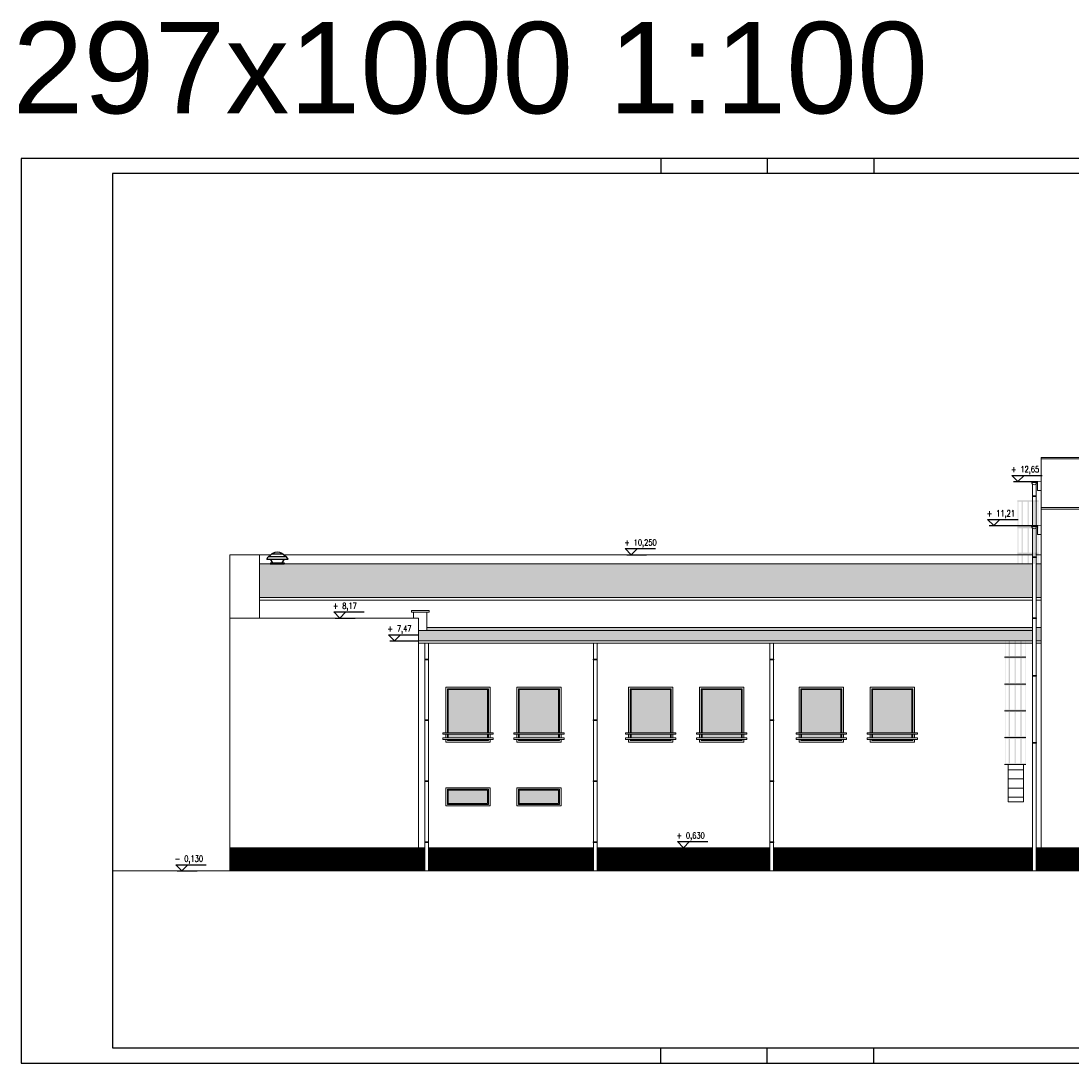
# Model space of a CAD drawing. Header units: millimetres. Extents: x 0 to 111311, y -48878 to -25280.
# Tile 1 of 244: x 64838 to 68285, y -48878 to -45457. Entities that reach past the tile are written whole.
import ezdxf
from ezdxf.enums import TextEntityAlignment as Align

# ---------------------------------------------------------------- set-up
doc = ezdxf.new("R2010")
doc.units = ezdxf.units.MM
for name, color, linetype, lineweight in [('A-Opis', 7, 'Continuous', 15), ('DS_widok', 7, 'Continuous', 18), ('J stolarka_okna', 144, 'Continuous', 0), ('kreskowanie', 250, 'Continuous', 9), ('OPIS', 7, 'Continuous', 5), ('sciany', 252, 'Continuous', 30)]:
    doc.layers.add(name, color=color, linetype=linetype, lineweight=lineweight)
doc.layers.add('e-cad_cienkie', color=1, linetype='Continuous')
doc.layers.add('e-cad_opisy', color=7, linetype='Continuous')
doc.styles.add('e-cad_1', font='simplex.shx', dxfattribs={"width": 0.8})
doc.styles.get("Standard").update_dxf_attribs({"font": 'arial.ttf'})

# ---------------------------------------------------------------- blocks, each defined once
blk = doc.blocks.new('e-cad_kota_3')
blk.add_line((-2, 2), (8, 2))
blk.add_lwpolyline([(-2, 2), (0, 0), (2, 2)])
at = {"style": 'e-cad_1', "width": 0.8}
blk.add_attdef('ZNAK', text='', height=2, dxfattribs=at).set_placement((-0.5, 3), align=Align.RIGHT)
blk.add_attdef('RZEDNA', (0.8, 3), '', height=2, dxfattribs=at)

msp = doc.modelspace()

# ---------------------------------------------------------------- hatches: boundary and pattern name
at = {"layer": 'A-Opis'}
h = msp.add_hatch(color=135, dxfattribs=at)
h.set_gradient(color1=(103, 145, 152), color2=(200, 215, 218), rotation=45, one_color=1, name='SPHERICAL')
h.paths.add_polyline_path([(66370.219, -47793.896), (66370.219, -47652.396), (66241.219, -47652.396), (66241.219, -47793.896)])
h.paths.add_polyline_path([(66241.219, -47810.896), (66370.219, -47810.896), (66370.219, -47798.896), (66241.219, -47798.896)])
h = msp.add_hatch(color=135, dxfattribs=at)
h.set_gradient(color1=(103, 145, 152), color2=(200, 215, 218), rotation=45, one_color=1, name='SPHERICAL')
h.paths.add_polyline_path([(66603.219, -47793.897), (66603.219, -47652.396), (66474.219, -47652.396), (66474.219, -47793.897)])
h.paths.add_polyline_path([(66474.219, -47810.897), (66603.219, -47810.897), (66603.219, -47798.897), (66474.219, -47798.897)])
h = msp.add_hatch(color=135, dxfattribs=at)
h.set_gradient(color1=(103, 145, 152), color2=(200, 215, 218), rotation=45, one_color=1, name='SPHERICAL')
h.paths.add_polyline_path([(66970.219, -47793.897), (66970.219, -47652.396), (66841.219, -47652.396), (66841.219, -47793.897)])
h.paths.add_polyline_path([(66841.219, -47810.897), (66970.219, -47810.897), (66970.219, -47798.897), (66841.219, -47798.897)])
h = msp.add_hatch(color=135, dxfattribs=at)
h.set_gradient(color1=(103, 145, 152), color2=(200, 215, 218), rotation=45, one_color=1, name='SPHERICAL')
h.paths.add_polyline_path([(67203.219, -47793.897), (67203.219, -47652.396), (67074.219, -47652.396), (67074.219, -47793.897)])
h.paths.add_polyline_path([(67074.219, -47810.897), (67203.219, -47810.897), (67203.219, -47798.897), (67074.219, -47798.897)])
h = msp.add_hatch(color=135, dxfattribs=at)
h.set_gradient(color1=(103, 145, 152), color2=(200, 215, 218), rotation=45, one_color=1, name='SPHERICAL')
h.paths.add_polyline_path([(67530.219, -47793.897), (67530.219, -47652.396), (67401.219, -47652.396), (67401.219, -47793.897)])
h.paths.add_polyline_path([(67401.219, -47810.897), (67530.219, -47810.897), (67530.219, -47798.897), (67401.219, -47798.897)])
h = msp.add_hatch(color=135, dxfattribs=at)
h.set_gradient(color1=(103, 145, 152), color2=(200, 215, 218), rotation=45, one_color=1, name='SPHERICAL')
h.paths.add_polyline_path([(67763.219, -47793.897), (67763.219, -47652.396), (67634.219, -47652.396), (67634.219, -47793.897)])
h.paths.add_polyline_path([(67634.219, -47810.897), (67763.219, -47810.897), (67763.219, -47798.897), (67634.219, -47798.897)])
h = msp.add_hatch(color=135, dxfattribs=at)
h.set_gradient(color1=(103, 145, 152), color2=(200, 215, 218), rotation=45, one_color=1, name='SPHERICAL')
h.paths.add_polyline_path([(66241.219, -48026.396), (66241.219, -47982.396), (66370.219, -47982.396), (66370.219, -48026.396)])
h = msp.add_hatch(color=135, dxfattribs=at)
h.set_gradient(color1=(103, 145, 152), color2=(200, 215, 218), rotation=45, one_color=1, name='SPHERICAL')
h.paths.add_polyline_path([(66474.219, -48026.396), (66474.219, -47982.396), (66603.219, -47982.396), (66603.219, -48026.396)])
at = {"layer": 'DS_widok'}
h = msp.add_hatch(color=256, dxfattribs=at)
h.paths.add_polyline_path([(68179.596, -47035.186), (68179.596, -47031.186), (68109.596, -47031.186), (68109.596, -47035.186)])
h.paths.add_polyline_path([(68146.496, -47035.186), (68142.696, -47035.186), (68142.696, -47115.186), (68146.496, -47115.186)])
h.paths.add_polyline_path([(68123.356, -47115.186), (68127.156, -47115.186), (68127.156, -47035.186), (68123.356, -47035.186)])
h.paths.add_polyline_path([(68110.883, -47115.186), (68112.683, -47115.186), (68112.683, -47035.186), (68110.883, -47035.186)])
h.paths.add_polyline_path([(68165.837, -47035.186), (68162.037, -47035.186), (68162.037, -47115.186), (68165.837, -47115.186)])
h.paths.add_polyline_path([(68178.31, -47035.186), (68176.51, -47035.186), (68176.51, -47115.186), (68178.31, -47115.186)])
h.paths.add_polyline_path([(68179.596, -47119.186), (68179.596, -47115.186), (68109.596, -47115.186), (68109.596, -47119.186)])
h = msp.add_hatch(color=256, dxfattribs=at)
h.paths.add_polyline_path([(68179.596, -47123.186), (68179.596, -47119.186), (68109.596, -47119.186), (68109.596, -47123.186)])
h.paths.add_polyline_path([(68146.496, -47123.186), (68142.696, -47123.186), (68142.696, -47203.186), (68146.496, -47203.186)])
h.paths.add_polyline_path([(68123.356, -47203.186), (68127.156, -47203.186), (68127.156, -47123.186), (68123.356, -47123.186)])
h.paths.add_polyline_path([(68110.883, -47203.186), (68112.683, -47203.186), (68112.683, -47123.186), (68110.883, -47123.186)])
h.paths.add_polyline_path([(68165.837, -47123.186), (68162.037, -47123.186), (68162.037, -47203.186), (68165.837, -47203.186)])
h.paths.add_polyline_path([(68178.31, -47123.186), (68176.51, -47123.186), (68176.51, -47203.186), (68178.31, -47203.186)])
h.paths.add_polyline_path([(68179.596, -47207.186), (68179.596, -47203.186), (68109.596, -47203.186), (68109.596, -47207.186)])
h = msp.add_hatch(color=256, dxfattribs=at)
h.paths.add_polyline_path([(68179.596, -47210.969), (68179.596, -47206.969), (68109.596, -47206.969), (68109.596, -47210.969)])
h.paths.add_polyline_path([(68176.51, -47239.885), (68178.31, -47239.885), (68178.31, -47210.969), (68176.51, -47210.969)])
h.paths.add_polyline_path([(68162.037, -47239.885), (68165.837, -47239.885), (68165.837, -47210.969), (68162.037, -47210.969)])
h.paths.add_polyline_path([(68142.696, -47239.885), (68146.496, -47239.885), (68146.496, -47210.969), (68142.696, -47210.969)])
h.paths.add_polyline_path([(68123.356, -47239.885), (68127.156, -47239.885), (68127.156, -47210.969), (68123.356, -47210.969)])
h.paths.add_polyline_path([(68110.883, -47239.885), (68112.683, -47239.885), (68112.683, -47210.969), (68110.883, -47210.969)])
h = msp.add_hatch(color=256, dxfattribs=at)
h.paths.add_polyline_path([(68137.219, -47462.073), (68137.219, -47458.073), (68067.219, -47458.073), (68067.219, -47462.073)])
h.paths.add_polyline_path([(68104.119, -47462.073), (68100.319, -47462.073), (68100.319, -47542.073), (68104.119, -47542.073)])
h.paths.add_polyline_path([(68080.979, -47542.073), (68084.779, -47542.073), (68084.779, -47462.073), (68080.979, -47462.073)])
h.paths.add_polyline_path([(68068.505, -47542.073), (68070.305, -47542.073), (68070.305, -47462.073), (68068.505, -47462.073)])
h.paths.add_polyline_path([(68123.46, -47462.073), (68119.66, -47462.073), (68119.66, -47542.073), (68123.46, -47542.073)])
h.paths.add_polyline_path([(68135.933, -47462.073), (68134.133, -47462.073), (68134.133, -47542.073), (68135.933, -47542.073)])
h.paths.add_polyline_path([(68137.219, -47546.073), (68137.219, -47542.073), (68067.219, -47542.073), (68067.219, -47546.073)])
h = msp.add_hatch(color=256, dxfattribs=at)
h.paths.add_polyline_path([(68137.219, -47550.073), (68137.219, -47546.073), (68067.219, -47546.073), (68067.219, -47550.073)])
h.paths.add_polyline_path([(68104.119, -47550.073), (68100.319, -47550.073), (68100.319, -47630.073), (68104.119, -47630.073)])
h.paths.add_polyline_path([(68080.979, -47630.073), (68084.779, -47630.073), (68084.779, -47550.073), (68080.979, -47550.073)])
h.paths.add_polyline_path([(68068.505, -47630.073), (68070.305, -47630.073), (68070.305, -47550.073), (68068.505, -47550.073)])
h.paths.add_polyline_path([(68123.46, -47550.073), (68119.66, -47550.073), (68119.66, -47630.073), (68123.46, -47630.073)])
h.paths.add_polyline_path([(68135.933, -47550.073), (68134.133, -47550.073), (68134.133, -47630.073), (68135.933, -47630.073)])
h.paths.add_polyline_path([(68137.219, -47634.073), (68137.219, -47630.073), (68067.219, -47630.073), (68067.219, -47634.073)])
h = msp.add_hatch(color=256, dxfattribs=at)
h.paths.add_polyline_path([(68137.219, -47638.073), (68137.219, -47634.073), (68067.219, -47634.073), (68067.219, -47638.073)])
h.paths.add_polyline_path([(68104.119, -47638.073), (68100.319, -47638.073), (68100.319, -47718.073), (68104.119, -47718.073)])
h.paths.add_polyline_path([(68080.979, -47718.073), (68084.779, -47718.073), (68084.779, -47638.073), (68080.979, -47638.073)])
h.paths.add_polyline_path([(68068.505, -47718.073), (68070.305, -47718.073), (68070.305, -47638.073), (68068.505, -47638.073)])
h.paths.add_polyline_path([(68123.46, -47638.073), (68119.66, -47638.073), (68119.66, -47718.073), (68123.46, -47718.073)])
h.paths.add_polyline_path([(68135.933, -47638.073), (68134.133, -47638.073), (68134.133, -47718.073), (68135.933, -47718.073)])
h.paths.add_polyline_path([(68137.219, -47722.073), (68137.219, -47718.073), (68067.219, -47718.073), (68067.219, -47722.073)])
h = msp.add_hatch(color=256, dxfattribs=at)
h.paths.add_polyline_path([(68137.219, -47726.073), (68137.219, -47722.073), (68067.219, -47722.073), (68067.219, -47726.073)])
h.paths.add_polyline_path([(68104.119, -47726.073), (68100.319, -47726.073), (68100.319, -47806.073), (68104.119, -47806.073)])
h.paths.add_polyline_path([(68080.979, -47806.073), (68084.779, -47806.073), (68084.779, -47726.073), (68080.979, -47726.073)])
h.paths.add_polyline_path([(68068.505, -47806.073), (68070.305, -47806.073), (68070.305, -47726.073), (68068.505, -47726.073)])
h.paths.add_polyline_path([(68123.46, -47726.073), (68119.66, -47726.073), (68119.66, -47806.073), (68123.46, -47806.073)])
h.paths.add_polyline_path([(68135.933, -47726.073), (68134.133, -47726.073), (68134.133, -47806.073), (68135.933, -47806.073)])
h.paths.add_polyline_path([(68137.219, -47810.073), (68137.219, -47806.073), (68067.219, -47806.073), (68067.219, -47810.073)])
h = msp.add_hatch(color=256, dxfattribs=at)
h.paths.add_polyline_path([(68137.219, -47814.073), (68137.219, -47810.073), (68067.219, -47810.073), (68067.219, -47814.073)])
h.paths.add_polyline_path([(68104.119, -47814.073), (68100.319, -47814.073), (68100.319, -47894.073), (68104.119, -47894.073)])
h.paths.add_polyline_path([(68080.979, -47894.073), (68084.779, -47894.073), (68084.779, -47814.073), (68080.979, -47814.073)])
h.paths.add_polyline_path([(68068.505, -47894.073), (68070.305, -47894.073), (68070.305, -47814.073), (68068.505, -47814.073)])
h.paths.add_polyline_path([(68123.46, -47814.073), (68119.66, -47814.073), (68119.66, -47894.073), (68123.46, -47894.073)])
h.paths.add_polyline_path([(68135.933, -47814.073), (68134.133, -47814.073), (68134.133, -47894.073), (68135.933, -47894.073)])
h.paths.add_polyline_path([(68137.219, -47898.073), (68137.219, -47894.073), (68067.219, -47894.073), (68067.219, -47898.073)])
at = {"layer": 'kreskowanie', "ltscale": 50}
h = msp.add_hatch(dxfattribs=at)
h.set_pattern_fill('ANSI31', color=256, angle=180)
h.paths.add_polyline_path([(69903.445, -48254.718), (69903.445, -48253.287), (69903.445, -48171.396), (68921.933, -48171.396), (68921.914, -48247.864)])
h.paths.add_polyline_path([(68159.485, -48247.396), (68159.485, -48171.396), (67309.02, -48171.396), (67309.002, -48247.396)])
h.paths.add_polyline_path([(69903.445, -48254.718), (69903.445, -48253.287), (69903.445, -48171.396), (70583.503, -48171.396), (70583.503, -48259.467), (70132.219, -48256.316), (70132.219, -48241.396), (70112.337, -48241.396), (70052.219, -48241.396), (69992.219, -48241.396), (69972.219, -48241.396), (69972.219, -48255.198)])
h.paths.add_polyline_path([(66143.219, -48247.396), (66143.219, -48171.396), (65524.219, -48171.396), (65524.219, -48247.396)])
h.paths.add_polyline_path([(67297.21, -48247.396), (67297.21, -48171.396), (66729.479, -48171.396), (66729.461, -48247.396)])
h.paths.add_polyline_path([(66717.67, -48247.396), (66717.67, -48171.396), (66176.016, -48171.396), (66175.997, -48247.396)])
h.paths.add_polyline_path([(68187.219, -48247.396), (68187.219, -48171.396), (68682.219, -48171.396), (68682.219, -48234.396), (68609.445, -48234.396), (68609.445, -48247.396), (68534.338, -48247.396), (68544.338, -48237.396), (68524.338, -48237.396), (68534.338, -48247.396)])
h.paths.add_polyline_path([(68535.361, -48217.515), (68535.361, -48235.373), (68564.171, -48235.373), (68564.171, -48217.515)], flags=24)
h.paths.add_polyline_path([(70859.719, -48261.396), (70859.719, -48246.396), (70889.719, -48246.396), (70889.719, -48231.396), (70914.719, -48231.396), (70914.719, -48171.396), (70595.198, -48171.396), (70595.177, -48259.549)])
h.paths.add_polyline_path([(68854.993, -48234.396), (68854.993, -48171.396), (68782.219, -48171.396), (68782.219, -48234.396)])
h.paths.add_polyline_path([(68854.993, -48247.396), (68910.237, -48247.782), (68910.237, -48171.396), (68854.993, -48171.396)])
h.paths.add_polyline_path([(66164.206, -48247.396), (66164.206, -48171.396), (66143.219, -48171.396), (66143.219, -48247.396)])
h.paths.add_polyline_path([(68187.219, -48247.396), (68187.219, -48171.396), (68171.485, -48171.396), (68171.485, -48247.396)])
at = {"layer": 'OPIS', "ltscale": 4}
h = msp.add_hatch(dxfattribs=at)
h.set_pattern_fill('ANGLE', color=256, scale=100)
h.set_pattern_definition([(0, (0, 0), (0, 698.5), [508, -190.5]), (90, (0, 0), (-698.5, 4e-14), [508, -190.5])])
h.paths.add_polyline_path([(65881.019, -45547.768), (65905.019, -45547.768), (65905.019, -45522.768), (65881.019, -45522.768)])
h = msp.add_hatch(dxfattribs=at)
h.set_pattern_fill('AR-SAND', color=254, scale=0.1)
h.set_pattern_definition([(37.5, (0, -146.854), (-0.16000313, 4.89413237), [0, -3.8608, 0, -4.318, 0, -4.1275]), (7.5, (0, -146.854), (4.49523283, 7.168251), [0, -2.0828, 0, -3.4798, 0, -1.3335]), (327.5, (-3.124, -146.854), (7.9099237, 0.01437185), [0, -1.27, 0, -4.572, 0, -5.969]), (317.5, (-3.124, -146.854), (7.6355645, 2.22929323), [0, -0.635, 0, -2.9972, 0, -3.429])])
h.paths.add_polyline_path([(68171.485, -47448.073), (68171.485, -47491.953), (68187.219, -47491.953), (68187.219, -47448.073)])
h.paths.add_polyline_path([(68171.485, -47239.885), (68171.485, -47350.21), (68187.219, -47350.21), (68187.219, -47239.885)])
h.paths.add_polyline_path([(68159.485, -47350.21), (65621.219, -47350.21), (65621.219, -47239.885), (67392.337, -47239.885), (68159.485, -47239.885)])
h.paths.add_polyline_path([(68159.485, -47491.953), (66143.219, -47491.953), (66143.219, -47458.073), (66171.219, -47458.073), (66171.219, -47448.073), (68159.485, -47448.073)])

# ---------------------------------------------------------------- linework, layer by layer
for p, q in [((65645.145, -47223.712), (65650.103, -47216.616)), ((65650.878, -47215.767), (65709.511, -47215.708)), ((65661.239, -47207.394), (65653.803, -47213.869)), ((65661.928, -47206.902), (65698.444, -47206.865)), ((65698.423, -47206.858), (65698.444, -47206.865)), ((65699.134, -47207.356), (65706.582, -47213.816)), ((65715.261, -47223.641), (65710.288, -47216.555)), ((65645.145, -47223.712), (65715.261, -47223.641)), ((65657.308, -47223.756), (65657.406, -47223.7)), ((65664.693, -47236.518), (65657.308, -47223.756)), ((65658.082, -47236.525), (65702.349, -47236.48)), ((65658.082, -47236.525), (65658.086, -47239.93)), ((65658.086, -47239.93), (65702.352, -47239.885)), ((65658.086, -47239.93), (65702.352, -47239.885)), ((65661.486, -47235.541), (65661.492, -47240.712)), ((65667.433, -47223.689), (65692.972, -47223.664)), ((65695.738, -47236.487), (65703.098, -47223.71)), ((65698.943, -47235.504), (65698.948, -47240.674)), ((65700.639, -47227.978), (65703.098, -47223.71)), ((65700.738, -47228.035), (65703.196, -47223.767)), ((65702.349, -47236.48), (65702.352, -47239.885)), ((65703.098, -47223.71), (65702.999, -47223.654)), ((65703.196, -47223.767), (65703.098, -47223.71))]:
    msp.add_line(p, q)
for centre, radius, start, end in [((65653.731, -47219.15), 4.426, 115.207165, 145.057832), ((65648.235, -47207.475), 8.479, 295.207165, 311.048866), ((65664.145, -47210.731), 4.425, 109.08623, 131.048866), ((65659.925, -47198.536), 8.479, 289.08623, 301.060388), ((65680.191, -47232.183), 30.799, 59.055276, 121.060388), ((65699.912, -47199.392), 7.465, 238.648199, 252.547739), ((65696.234, -47210.699), 4.425, 49.066798, 71.029434), ((65712.138, -47207.41), 8.479, 229.066798, 244.908498), ((65706.665, -47219.097), 4.426, 35.057832, 64.908498)]:
    msp.add_arc(centre, radius, start, end)
at = {"layer": 'DS_widok'}
for p, q in [((68067.219, -47458.073), (68137.219, -47458.073)), ((68067.219, -47546.073), (68137.219, -47546.073)), ((68067.219, -47634.073), (68137.219, -47634.073)), ((68067.219, -47722.073), (68137.219, -47722.073)), ((68067.219, -47810.073), (68137.219, -47810.073)), ((68067.219, -47898.073), (68137.219, -47898.073)), ((68079.633, -47898.073), (68079.633, -48020.718)), ((68129.633, -47897.446), (68129.633, -48020.718)), ((68079.633, -47915.718), (68129.633, -47915.718)), ((68079.633, -47945.718), (68129.633, -47945.718)), ((68079.633, -47975.718), (68129.633, -47975.718)), ((68079.633, -48005.718), (68129.633, -48005.718)), ((68079.633, -48020.718), (68129.633, -48020.718))]:
    msp.add_line(p, q, dxfattribs=at)
at = {"layer": 'e-cad_cienkie', "ltscale": 4}
for p, q in [((68096.277, -46968.923), (68175.687, -46968.923)), ((68016.877, -47113.483), (68175.412, -47113.483)), ((68111.507, -47113.483), (68176.507, -47113.483)), ((66826.852, -47209.396), (66891.852, -47209.396)), ((65870.01, -47417.228), (65935.01, -47417.228)), ((66049.434, -47491.953), (66143.219, -47491.953)), ((66998.345, -48171.396), (67063.345, -48171.396)), ((65351.302, -48247.396), (65416.302, -48247.396))]:
    msp.add_line(p, q, dxfattribs=at)
at = {"layer": 'e-cad_opisy', "ltscale": 2}
for points in [[(64838.495, -48878.235), (74838.495, -48878.235), (74838.495, -45908.235), (65088.495, -45908.235), (65088.495, -45908.235), (64838.495, -45908.235), (64838.495, -48878.235)], [(66938.495, -45908.235), (66938.495, -45958.235)], [(67288.495, -45908.235), (67288.495, -45958.235)], [(67638.495, -45908.235), (67638.495, -45958.235)], [(65138.495, -48828.235), (74788.495, -48828.235), (74788.495, -45958.235), (65138.495, -45958.235), (65138.495, -48828.235)], [(66938.495, -48878.235), (66938.495, -48828.235)], [(67288.495, -48878.235), (67288.495, -48828.235)], [(67638.495, -48878.235), (67638.495, -48828.235)]]:
    msp.add_lwpolyline(points, dxfattribs=at)
at = {"layer": 'J stolarka_okna', "linetype": 'Continuous', "lineweight": 9}
for p, q in [((66978.219, -47824.396), (66833.219, -47824.396)), ((67211.219, -47824.396), (67066.219, -47824.396)), ((67538.219, -47824.396), (67393.219, -47824.396)), ((67771.219, -47824.396), (67626.219, -47824.396))]:
    msp.add_line(p, q, dxfattribs=at)
at = {"layer": 'OPIS'}
for p, q in [((68187.219, -48247.396), (68187.219, -46889.925)), ((68187.219, -46889.925), (68991.589, -46889.925)), ((68187.219, -46894.925), (68986.761, -46894.925)), ((68156.55, -46971.836), (68172.55, -46971.836)), ((68156.55, -46971.836), (68172.55, -46971.836)), ((68156.611, -46971.832), (68172.611, -46971.832)), ((68156.611, -46971.832), (68172.611, -46971.832)), ((68159.485, -46977.974), (68159.485, -47116.396)), ((68171.485, -46975.925), (68171.485, -47116.396)), ((68175.687, -46968.923), (68172.55, -46971.836)), ((68187.219, -46968.288), (68175.687, -46968.923)), ((68175.687, -46968.923), (68175.901, -46998.957)), ((68158.985, -47018.44), (68158.985, -47016.44)), ((68171.985, -47016.44), (68158.985, -47016.44)), ((68187.219, -46998.334), (68175.901, -46998.957)), ((68171.985, -47018.44), (68158.985, -47018.44)), ((68187.219, -47054.396), (68804.993, -47054.396)), ((68187.219, -47054.396), (68854.993, -47054.396)), ((68187.219, -47059.396), (68854.993, -47059.396)), ((68156.276, -47116.396), (68172.276, -47116.396)), ((68156.276, -47116.396), (68172.276, -47116.396)), ((68171.485, -47119.865), (68171.485, -48247.396)), ((68175.412, -47113.483), (68172.276, -47116.396)), ((68187.219, -47112.834), (68175.412, -47113.483)), ((68175.412, -47113.483), (68175.626, -47143.517)), ((68159.485, -47122.803), (68159.485, -48247.396)), ((68187.219, -47142.88), (68175.626, -47143.517)), ((65524.219, -48247.396), (65524.219, -47209.396)), ((65658.939, -47209.396), (65524.219, -47209.396)), ((65621.219, -47417.228), (65621.219, -47209.396)), ((68159.485, -47209.396), (65701.487, -47209.396)), ((68158.985, -47218.44), (68158.985, -47216.44)), ((68171.985, -47216.44), (68158.985, -47216.44)), ((68171.985, -47218.44), (68158.985, -47218.44)), ((68187.219, -47209.396), (68171.485, -47209.396)), ((68171.985, -47218.44), (68171.985, -47216.44)), ((65621.219, -47239.885), (68159.485, -47239.885)), ((68171.485, -47239.885), (68187.219, -47239.885)), ((65621.219, -47350.21), (68159.485, -47350.21)), ((65621.219, -47358.21), (68159.485, -47358.21)), ((68171.485, -47350.21), (68187.219, -47350.21)), ((68171.485, -47358.21), (68187.219, -47358.21)), ((66171.219, -47393.073), (66131.219, -47393.073)), ((66143.219, -47417.228), (65524.219, -47417.228)), ((66171.219, -47398.073), (66127.219, -47398.073)), ((66127.219, -47417.228), (66127.219, -47398.073)), ((66171.219, -47398.073), (66131.219, -47398.073)), ((66143.219, -48247.396), (66143.219, -47417.228)), ((66171.219, -47398.073), (66171.219, -47458.073)), ((68158.985, -47418.44), (68158.985, -47416.44)), ((68171.985, -47416.44), (68158.985, -47416.44)), ((68171.985, -47418.44), (68158.985, -47418.44)), ((68171.985, -47418.44), (68171.985, -47416.44)), ((66143.219, -47458.073), (68159.485, -47458.073)), ((66171.219, -47448.073), (68159.485, -47448.073)), ((68171.485, -47448.073), (68187.219, -47448.073)), ((66143.219, -47491.953), (68159.485, -47491.953)), ((68171.485, -47491.953), (68187.219, -47491.953)), ((66143.219, -47499.953), (68159.485, -47499.953)), ((66164.206, -47499.953), (66164.206, -47524.751)), ((66164.206, -47524.751), (66164.206, -48247.396)), ((66176.172, -47530.597), (66175.997, -48247.396)), ((66176.193, -47499.953), (66176.179, -47530.591)), ((66717.67, -47499.953), (66717.67, -47524.751)), ((66717.67, -47524.751), (66717.67, -48247.396)), ((66729.636, -47530.597), (66729.461, -48247.396)), ((66729.656, -47499.953), (66729.643, -47530.591)), ((67297.21, -47499.953), (67297.21, -47524.751)), ((67297.21, -47524.751), (67297.21, -48247.396)), ((67309.177, -47530.597), (67309.002, -48247.396)), ((67309.197, -47499.953), (67309.184, -47530.591)), ((68171.485, -47499.953), (68187.219, -47499.953)), ((68158.985, -47608.44), (68158.985, -47606.44)), ((68171.985, -47606.44), (68158.985, -47606.44)), ((68171.985, -47608.44), (68158.985, -47608.44)), ((68171.985, -47608.44), (68171.985, -47606.44)), ((68158.985, -47828.44), (68158.985, -47826.44)), ((68171.985, -47826.44), (68158.985, -47826.44)), ((68171.985, -47828.44), (68158.985, -47828.44)), ((68171.985, -47828.44), (68171.985, -47826.44)), ((65524.219, -48171.396), (66164.206, -48171.396)), ((66176.016, -48171.396), (66717.67, -48171.396)), ((66729.479, -48171.396), (67297.21, -48171.396)), ((67309.02, -48171.396), (68159.485, -48171.396)), ((68171.485, -48171.396), (68682.219, -48171.396)), ((65138.495, -48247.396), (68854.993, -48247.396))]:
    msp.add_line(p, q, dxfattribs=at)
for points in [[(66178.219, -47398.073), (66120.219, -47398.073), (66120.219, -47393.073), (66178.219, -47393.073)], [(66163.706, -47552.039), (66176.706, -47552.039), (66176.706, -47554.039), (66163.706, -47554.039)], [(66717.17, -47552.039), (66730.17, -47552.039), (66730.17, -47554.039), (66717.17, -47554.039)], [(67296.71, -47552.039), (67309.71, -47552.039), (67309.71, -47554.039), (67296.71, -47554.039)], [(66163.706, -47752.039), (66176.706, -47752.039), (66176.706, -47754.039), (66163.706, -47754.039)], [(66717.17, -47752.039), (66730.17, -47752.039), (66730.17, -47754.039), (66717.17, -47754.039)], [(67296.71, -47752.039), (67309.71, -47752.039), (67309.71, -47754.039), (67296.71, -47754.039)], [(66388.219, -47798.896), (66223.219, -47798.896), (66223.219, -47793.896), (66388.219, -47793.896)], [(66621.219, -47798.897), (66456.219, -47798.897), (66456.219, -47793.897), (66621.219, -47793.897)], [(66988.219, -47798.897), (66823.219, -47798.897), (66823.219, -47793.897), (66988.219, -47793.897)], [(67221.219, -47798.897), (67056.219, -47798.897), (67056.219, -47793.897), (67221.219, -47793.897)], [(67548.219, -47798.897), (67383.219, -47798.897), (67383.219, -47793.897), (67548.219, -47793.897)], [(67781.219, -47798.897), (67616.219, -47798.897), (67616.219, -47793.897), (67781.219, -47793.897)], [(66388.219, -47815.896), (66223.219, -47815.896), (66223.219, -47810.896), (66388.219, -47810.896)], [(66621.219, -47815.897), (66456.219, -47815.897), (66456.219, -47810.897), (66621.219, -47810.897)], [(66988.219, -47815.897), (66823.219, -47815.897), (66823.219, -47810.897), (66988.219, -47810.897)], [(67221.219, -47815.897), (67056.219, -47815.897), (67056.219, -47810.897), (67221.219, -47810.897)], [(67548.219, -47815.897), (67383.219, -47815.897), (67383.219, -47810.897), (67548.219, -47810.897)], [(67781.219, -47815.897), (67616.219, -47815.897), (67616.219, -47810.897), (67781.219, -47810.897)], [(66163.706, -47952.039), (66176.706, -47952.039), (66176.706, -47954.039), (66163.706, -47954.039)], [(66233.219, -47974.396), (66378.219, -47974.396), (66378.219, -48034.396), (66233.219, -48034.396)], [(66238.219, -47979.396), (66373.219, -47979.396), (66373.219, -48029.396), (66238.219, -48029.396)], [(66466.219, -47974.396), (66611.219, -47974.396), (66611.219, -48034.396), (66466.219, -48034.396)], [(66471.219, -47979.396), (66606.219, -47979.396), (66606.219, -48029.396), (66471.219, -48029.396)], [(66717.17, -47952.039), (66730.17, -47952.039), (66730.17, -47954.039), (66717.17, -47954.039)], [(67296.71, -47952.039), (67309.71, -47952.039), (67309.71, -47954.039), (67296.71, -47954.039)], [(66241.219, -47982.396), (66370.219, -47982.396), (66370.219, -48026.396), (66241.219, -48026.396)], [(66474.219, -47982.396), (66603.219, -47982.396), (66603.219, -48026.396), (66474.219, -48026.396)], [(66163.706, -48152.039), (66176.706, -48152.039), (66176.706, -48154.039), (66163.706, -48154.039)], [(66717.17, -48152.039), (66730.17, -48152.039), (66730.17, -48154.039), (66717.17, -48154.039)], [(67296.71, -48152.039), (67309.71, -48152.039), (67309.71, -48154.039), (67296.71, -48154.039)]]:
    msp.add_lwpolyline(points, close=True, dxfattribs=at)
for points in [[(66233.219, -47793.896), (66233.219, -47644.396), (66378.219, -47644.396), (66378.219, -47793.896)], [(66238.219, -47793.896), (66238.219, -47649.396), (66373.219, -47649.396), (66373.219, -47793.896)], [(66241.219, -47793.896), (66241.219, -47652.396), (66370.219, -47652.396), (66370.219, -47793.896)], [(66466.219, -47793.897), (66466.219, -47644.396), (66611.219, -47644.396), (66611.219, -47793.897)], [(66471.219, -47793.897), (66471.219, -47649.396), (66606.219, -47649.396), (66606.219, -47793.897)], [(66474.219, -47793.897), (66474.219, -47652.396), (66603.219, -47652.396), (66603.219, -47793.897)], [(66833.219, -47793.897), (66833.219, -47644.396), (66978.219, -47644.396), (66978.219, -47793.897)], [(66838.219, -47793.897), (66838.219, -47649.396), (66973.219, -47649.396), (66973.219, -47793.897)], [(66841.219, -47793.897), (66841.219, -47652.396), (66970.219, -47652.396), (66970.219, -47793.897)], [(67066.219, -47793.897), (67066.219, -47644.396), (67211.219, -47644.396), (67211.219, -47793.897)], [(67071.219, -47793.897), (67071.219, -47649.396), (67206.219, -47649.396), (67206.219, -47793.897)], [(67074.219, -47793.897), (67074.219, -47652.396), (67203.219, -47652.396), (67203.219, -47793.897)], [(67393.219, -47793.897), (67393.219, -47644.396), (67538.219, -47644.396), (67538.219, -47793.897)], [(67398.219, -47793.897), (67398.219, -47649.396), (67533.219, -47649.396), (67533.219, -47793.897)], [(67401.219, -47793.897), (67401.219, -47652.396), (67530.219, -47652.396), (67530.219, -47793.897)], [(67626.219, -47793.897), (67626.219, -47644.396), (67771.219, -47644.396), (67771.219, -47793.897)], [(67631.219, -47793.897), (67631.219, -47649.396), (67766.219, -47649.396), (67766.219, -47793.897)], [(67634.219, -47793.897), (67634.219, -47652.396), (67763.219, -47652.396), (67763.219, -47793.897)], [(66233.219, -47810.896), (66233.219, -47798.896)], [(66238.219, -47810.896), (66238.219, -47798.896)], [(66241.219, -47810.896), (66241.219, -47798.896)], [(66370.219, -47798.896), (66370.219, -47810.896)], [(66373.219, -47798.896), (66373.219, -47810.896)], [(66378.219, -47798.896), (66378.219, -47810.896)], [(66466.219, -47810.897), (66466.219, -47798.897)], [(66471.219, -47810.897), (66471.219, -47798.897)], [(66474.219, -47810.897), (66474.219, -47798.897)], [(66603.219, -47798.897), (66603.219, -47810.897)], [(66606.219, -47798.897), (66606.219, -47810.897)], [(66611.219, -47798.897), (66611.219, -47810.897)], [(66833.219, -47810.897), (66833.219, -47798.897)], [(66838.219, -47810.897), (66838.219, -47798.897)], [(66841.219, -47810.897), (66841.219, -47798.897)], [(66970.219, -47798.897), (66970.219, -47810.897)], [(66973.219, -47798.897), (66973.219, -47810.897)], [(66978.219, -47798.897), (66978.219, -47810.897)], [(67066.219, -47810.897), (67066.219, -47798.897)], [(67071.219, -47810.897), (67071.219, -47798.897)], [(67074.219, -47810.897), (67074.219, -47798.897)], [(67203.219, -47798.897), (67203.219, -47810.897)], [(67206.219, -47798.897), (67206.219, -47810.897)], [(67211.219, -47798.897), (67211.219, -47810.897)], [(67393.219, -47810.897), (67393.219, -47798.897)], [(67398.219, -47810.897), (67398.219, -47798.897)], [(67401.219, -47810.897), (67401.219, -47798.897)], [(67530.219, -47798.897), (67530.219, -47810.897)], [(67533.219, -47798.897), (67533.219, -47810.897)], [(67538.219, -47798.897), (67538.219, -47810.897)], [(67626.219, -47810.897), (67626.219, -47798.897)], [(67631.219, -47810.897), (67631.219, -47798.897)], [(67634.219, -47810.897), (67634.219, -47798.897)], [(67763.219, -47798.897), (67763.219, -47810.897)], [(67766.219, -47798.897), (67766.219, -47810.897)], [(67771.219, -47798.897), (67771.219, -47810.897)], [(66378.219, -47815.896), (66378.219, -47824.396), (66233.219, -47824.396), (66233.219, -47815.896)], [(66373.219, -47815.896), (66373.219, -47819.396), (66238.219, -47819.396), (66238.219, -47815.896)], [(66370.219, -47815.896), (66370.219, -47816.396), (66241.219, -47816.396), (66241.219, -47815.896)], [(66611.219, -47815.897), (66611.219, -47824.396), (66466.219, -47824.396), (66466.219, -47815.897)], [(66606.219, -47815.897), (66606.219, -47819.396), (66471.219, -47819.396), (66471.219, -47815.897)], [(66603.219, -47815.897), (66603.219, -47816.396), (66474.219, -47816.396), (66474.219, -47815.897)], [(66978.219, -47815.897), (66978.219, -47824.396), (66833.219, -47824.396), (66833.219, -47815.897)], [(66973.219, -47815.897), (66973.219, -47819.396), (66838.219, -47819.396), (66838.219, -47815.897)], [(66970.219, -47815.897), (66970.219, -47816.396), (66841.219, -47816.396), (66841.219, -47815.897)], [(67211.219, -47815.897), (67211.219, -47824.396), (67066.219, -47824.396), (67066.219, -47815.897)], [(67206.219, -47815.897), (67206.219, -47819.396), (67071.219, -47819.396), (67071.219, -47815.897)], [(67203.219, -47815.897), (67203.219, -47816.396), (67074.219, -47816.396), (67074.219, -47815.897)], [(67538.219, -47815.897), (67538.219, -47824.396), (67393.219, -47824.396), (67393.219, -47815.897)], [(67533.219, -47815.897), (67533.219, -47819.396), (67398.219, -47819.396), (67398.219, -47815.897)], [(67530.219, -47815.897), (67530.219, -47816.396), (67401.219, -47816.396), (67401.219, -47815.897)], [(67771.219, -47815.897), (67771.219, -47824.396), (67626.219, -47824.396), (67626.219, -47815.897)], [(67766.219, -47815.897), (67766.219, -47819.396), (67631.219, -47819.396), (67631.219, -47815.897)], [(67763.219, -47815.897), (67763.219, -47816.396), (67634.219, -47816.396), (67634.219, -47815.897)]]:
    msp.add_lwpolyline(points, dxfattribs=at)
for centre in [(68164.55, -46971.836), (68164.55, -46971.836), (68164.611, -46971.832), (68164.611, -46971.832), (68164.276, -47116.396), (68164.276, -47116.396)]:
    msp.add_arc(centre, 8, 180, 0, dxfattribs=at)
at = {"layer": 'sciany'}
msp.add_line((66611.219, -47974.396), (66611.219, -47974.396), dxfattribs=at)

# ---------------------------------------------------------------- block references
at = {"layer": 'e-cad_opisy', "ltscale": 4, "xscale": 10, "yscale": 10, "zscale": 10}
for p, values in [((68111.277, -46968.923), {'RZEDNA': '12,65', 'ZNAK': '+'}), ((68031.877, -47113.483), {'RZEDNA': '11,21', 'ZNAK': '+'}), ((66841.852, -47209.396), {'RZEDNA': '10,250', 'ZNAK': '+'}), ((65885.01, -47417.228), {'RZEDNA': '8,17', 'ZNAK': '+'}), ((66064.434, -47491.953), {'RZEDNA': '7,47', 'ZNAK': '+'}), ((67013.345, -48171.396), {'RZEDNA': '0,630', 'ZNAK': '+'}), ((65366.302, -48247.396), {'RZEDNA': '0,130', 'ZNAK': '-'})]:
    msp.add_blockref('e-cad_kota_3', p, dxfattribs=at).add_auto_attribs(values)

# ---------------------------------------------------------------- texts
at = {"layer": 'OPIS', "insert": (66313.327, -45612.43), "char_height": 300, "width": 3053.96992, "attachment_point": 5, "line_spacing_factor": 0.857143}
msp.add_mtext('{\\fArial|b0|i0|c0|p34;297x1000 1:100}', dxfattribs=at)

doc.saveas('drawing.dxf')
